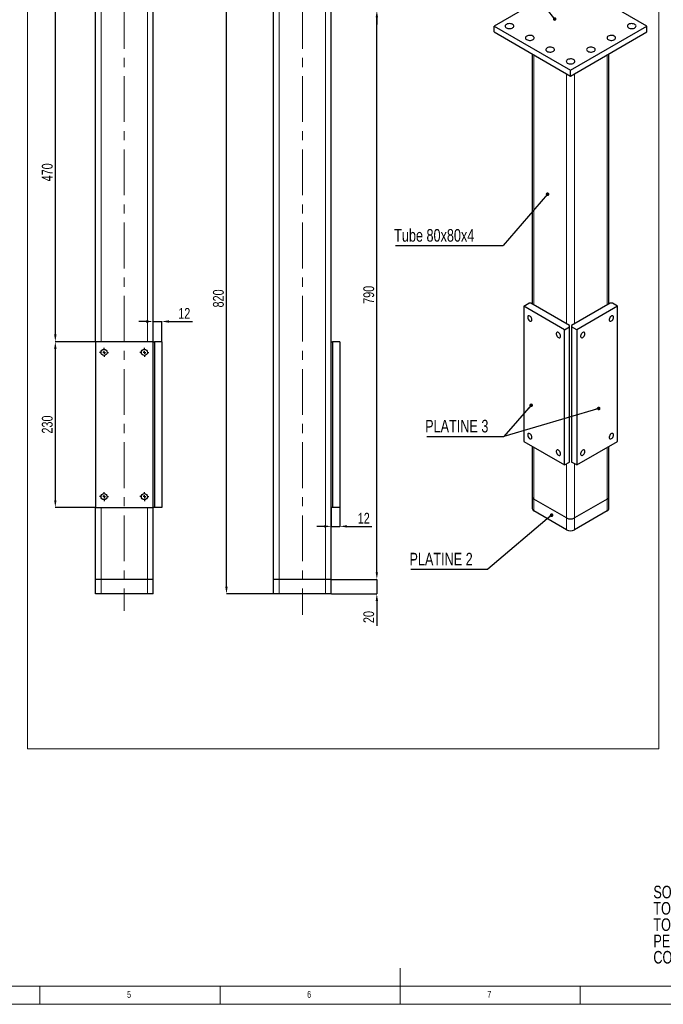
# Model space of a CAD drawing. Header units: millimetres. Extents: x 5 to 589, y 5 to 415.
# Tile 2 of 6: x 191 to 370, y 5 to 278. Entities that reach past the tile are written whole.
import ezdxf

# ---------------------------------------------------------------- set-up
doc = ezdxf.new("R2010")
doc.units = ezdxf.units.MM
doc.header["$PDSIZE"] = -1
doc.linetypes.add('CENTERX2', pattern=[20.32, 12.7, -2.54, 2.54, -2.54])
for name, color, linetype in [('COTES', 1, 'Continuous'), ('NOTES', 6, 'Continuous'), ('TRAIT-FINS', 9, 'Continuous'), ('TRAIT-MIXTES', 3, 'CENTERX2')]:
    doc.layers.add(name, color=color, linetype=linetype)
doc.layers.add('TRAIT-FORT', color=4, linetype='Continuous', lineweight=25)
doc.styles.add('SLDTEXTSTYLE0', font='TXT', dxfattribs={"width": 0.75})
doc.dimstyles.new('SLDDIMSTYLE5', dxfattribs={"dimtxt": 3, "dimasz": 2, "dimexe": 0, "dimexo": 0.0625, "dimgap": 0.75, "dimtad": 1, "dimlfac": 5, "dimrnd": 1e-09, "dimzin": 12, "dimdsep": 46, "dimtxsty": 'SLDTEXTSTYLE0', "dimsah": 1, "dimcen": 0.09, "dimadec": 0, "dimazin": 3, "dimtfac": 1, "dimtofl": 0, "dimtmove": 0, "dimatfit": 3, "dimfxl": 1, "dimfrac": 2, "dimtolj": 1, "dimtzin": 12, "dimarcsym": 0})
doc.dimstyles.new('SLDDIMSTYLE6', dxfattribs={"dimtxt": 3, "dimasz": 2, "dimexe": 0, "dimexo": 0.0625, "dimgap": 0.75, "dimtad": 1, "dimlfac": 5, "dimrnd": 1e-09, "dimzin": 12, "dimdsep": 46, "dimtxsty": 'SLDTEXTSTYLE0', "dimsah": 1, "dimcen": 0.09, "dimadec": 0, "dimazin": 3, "dimtfac": 1, "dimtmove": 0, "dimatfit": 0, "dimfxl": 1, "dimfrac": 2, "dimtolj": 1, "dimtzin": 12, "dimarcsym": 0})
doc.dimstyles.new('SLDDIMSTYLE7', dxfattribs={"dimtxt": 0.18, "dimasz": 1, "dimexe": 0, "dimexo": 0.0625, "dimgap": 0, "dimtad": 0, "dimtih": 1, "dimtoh": 1, "dimdec": 0, "dimrnd": 1e-09, "dimzin": 0, "dimdsep": 46, "dimtxsty": 'Standard', "dimblk1": 'DOT', "dimblk2": 'DOT', "dimsah": 1, "dimcen": 0.09, "dimadec": 0, "dimazin": 0, "dimtfac": 1, "dimtdec": 0, "dimtofl": 0, "dimtmove": 0, "dimatfit": 3, "dimldrblk": 'DOT', "dimfxl": 1, "dimfrac": 2, "dimtolj": 1, "dimtzin": 0, "dimarcsym": 0})

# ---------------------------------------------------------------- blocks, each defined once
blk = doc.blocks.new('SW_NOTE_0')
at = {"layer": 'NOTES', "color": 0, "char_height": 3.5, "attachment_point": 1, "style": 'SLDTEXTSTYLE0'}
for s, insert in [('SOUDURES :  A=2 CONTINUE ETANCHE', (0, 4.51)), ('TOLERANCE GENERALE : ± 1 mm', (0, -0.01)), ('TOLERANCE DE PLANEITE : ± 1 mm/m', (0, -4.54)), ('PEINTURE EPOXY EP: 60µ', (0, -9.07)), ('COULEUR : BLANC RAL 9010', (0, -13.59))]:
    blk.add_mtext(s, dxfattribs=dict(at, insert=insert))
blk = doc.blocks.new('_D_27')
at = {"layer": 'COTES', "color": 0, "lineweight": -2, "transparency": 16777216}
for p, q in [((254.77, 282.94), (248.77, 282.94)), ((248.77, 120.94), (248.77, 280.94)), ((261.77, 118.94), (248.77, 118.94))]:
    blk.add_line(p, q, dxfattribs=at)
at = {"layer": 'COTES', "color": 0, "transparency": 16777216}
for points in [[(248.44, 280.94), (249.1, 280.94), (248.77, 282.94)], [(248.44, 120.94), (249.1, 120.94), (248.77, 118.94)]]:
    blk.add_solid(points, dxfattribs=at)
at = {"layer": 'Defpoints', "color": 0, "transparency": 16777216}
for p in [(248.77, 282.94), (254.83, 282.94), (261.83, 118.94)]:
    blk.add_point(p, dxfattribs=at)
at = {"layer": 'COTES', "color": 0, "transparency": 16777216, "insert": (245.02, 200.94), "char_height": 3, "attachment_point": 2, "rotation": 90, "style": 'SLDTEXTSTYLE0'}
blk.add_mtext('\\A1;820', dxfattribs=at)
blk = doc.blocks.new('_D_28')
at = {"layer": 'COTES', "color": 0, "lineweight": -2, "transparency": 16777216}
for p, q in [((284.9, 280.94), (290.51, 280.94)), ((290.51, 124.94), (290.51, 278.94)), ((277.9, 122.94), (290.51, 122.94))]:
    blk.add_line(p, q, dxfattribs=at)
at = {"layer": 'COTES', "color": 0, "transparency": 16777216}
for points in [[(290.18, 278.94), (290.85, 278.94), (290.51, 280.94)], [(290.18, 124.94), (290.85, 124.94), (290.51, 122.94)]]:
    blk.add_solid(points, dxfattribs=at)
at = {"layer": 'Defpoints', "color": 0, "transparency": 16777216}
for p in [(284.83, 280.94), (290.51, 280.94), (277.83, 122.94)]:
    blk.add_point(p, dxfattribs=at)
at = {"layer": 'COTES', "color": 0, "transparency": 16777216, "insert": (286.76, 201.94), "char_height": 3, "attachment_point": 2, "rotation": 90, "style": 'SLDTEXTSTYLE0'}
blk.add_mtext('\\A1;790', dxfattribs=at)
blk = doc.blocks.new('_D_29')
at = {"layer": 'COTES', "color": 0, "lineweight": -2, "transparency": 16777216}
for p, q in [((290.51, 284.94), (290.51, 295)), ((284.9, 282.94), (290.51, 282.94)), ((290.51, 280.94), (290.51, 282.94)), ((284.9, 280.94), (290.51, 280.94)), ((290.51, 278.94), (290.51, 276.94))]:
    blk.add_line(p, q, dxfattribs=at)
at = {"layer": 'COTES', "color": 0, "transparency": 16777216}
for points in [[(290.18, 284.94), (290.85, 284.94), (290.51, 282.94)], [(290.18, 278.94), (290.85, 278.94), (290.51, 280.94)]]:
    blk.add_solid(points, dxfattribs=at)
at = {"layer": 'Defpoints', "color": 0, "transparency": 16777216}
for p in [(284.83, 282.94), (290.51, 282.94), (284.83, 280.94)]:
    blk.add_point(p, dxfattribs=at)
at = {"layer": 'COTES', "color": 0, "transparency": 16777216, "insert": (286.76, 292.94), "char_height": 3, "attachment_point": 2, "rotation": 90, "style": 'SLDTEXTSTYLE0'}
blk.add_mtext('\\A1;10', dxfattribs=at)
blk = doc.blocks.new('_D_30')
at = {"layer": 'COTES', "color": 0, "lineweight": -2, "transparency": 16777216}
for p, q in [((290.51, 124.94), (290.51, 126.94)), ((277.9, 122.94), (290.51, 122.94)), ((290.51, 122.94), (290.51, 118.94)), ((277.9, 118.94), (290.51, 118.94)), ((290.51, 116.94), (290.51, 110.07))]:
    blk.add_line(p, q, dxfattribs=at)
at = {"layer": 'COTES', "color": 0, "transparency": 16777216}
for points in [[(290.18, 124.94), (290.85, 124.94), (290.51, 122.94)], [(290.18, 116.94), (290.85, 116.94), (290.51, 118.94)]]:
    blk.add_solid(points, dxfattribs=at)
at = {"layer": 'Defpoints', "color": 0, "transparency": 16777216}
for p in [(277.83, 122.94), (290.51, 122.94), (277.83, 118.94)]:
    blk.add_point(p, dxfattribs=at)
at = {"layer": 'COTES', "color": 0, "transparency": 16777216, "insert": (286.76, 112.5), "char_height": 3, "attachment_point": 2, "rotation": 90, "style": 'SLDTEXTSTYLE0'}
blk.add_mtext('\\A1;20', dxfattribs=at)
blk = doc.blocks.new('_D_31')
at = {"layer": 'COTES', "color": 0, "lineweight": -2, "transparency": 16777216}
for p, q in [((277.83, 142.88), (277.83, 137.68)), ((280.23, 142.88), (280.23, 137.68)), ((275.83, 137.68), (273.83, 137.68)), ((277.83, 137.68), (280.23, 137.68)), ((282.23, 137.68), (289.14, 137.68))]:
    blk.add_line(p, q, dxfattribs=at)
at = {"layer": 'COTES', "color": 0, "transparency": 16777216}
for points in [[(275.83, 138.01), (275.83, 137.34), (277.83, 137.68)], [(282.23, 138.01), (282.23, 137.34), (280.23, 137.68)]]:
    blk.add_solid(points, dxfattribs=at)
at = {"layer": 'Defpoints', "color": 0, "transparency": 16777216}
for p in [(277.83, 142.94), (280.23, 142.94), (280.23, 137.68)]:
    blk.add_point(p, dxfattribs=at)
at = {"layer": 'COTES', "color": 0, "transparency": 16777216, "insert": (286.89, 141.43), "char_height": 3, "attachment_point": 2, "style": 'SLDTEXTSTYLE0'}
blk.add_mtext('\\A1;12', dxfattribs=at)
blk = doc.blocks.new('_D_32')
at = {"layer": 'COTES', "color": 0, "lineweight": -2, "transparency": 16777216}
for p, q in [((205.34, 282.94), (201.26, 282.94)), ((201.26, 280.94), (201.26, 190.94)), ((212.34, 188.94), (201.26, 188.94))]:
    blk.add_line(p, q, dxfattribs=at)
at = {"layer": 'COTES', "color": 0, "transparency": 16777216}
for points in [[(200.93, 280.94), (201.6, 280.94), (201.26, 282.94)], [(200.93, 190.94), (201.6, 190.94), (201.26, 188.94)]]:
    blk.add_solid(points, dxfattribs=at)
at = {"layer": 'Defpoints', "color": 0, "transparency": 16777216}
for p in [(205.4, 282.94), (201.26, 188.94), (212.4, 188.94)]:
    blk.add_point(p, dxfattribs=at)
at = {"layer": 'COTES', "color": 0, "transparency": 16777216, "insert": (197.51, 235.94), "char_height": 3, "attachment_point": 2, "rotation": 90, "style": 'SLDTEXTSTYLE0'}
blk.add_mtext('\\A1;470', dxfattribs=at)
blk = doc.blocks.new('_D_33')
at = {"layer": 'COTES', "color": 0, "lineweight": -2, "transparency": 16777216}
for p, q in [((212.34, 188.94), (201.26, 188.94)), ((201.26, 186.94), (201.26, 144.94)), ((212.34, 142.94), (201.26, 142.94))]:
    blk.add_line(p, q, dxfattribs=at)
at = {"layer": 'COTES', "color": 0, "transparency": 16777216}
for points in [[(200.93, 186.94), (201.6, 186.94), (201.26, 188.94)], [(200.93, 144.94), (201.6, 144.94), (201.26, 142.94)]]:
    blk.add_solid(points, dxfattribs=at)
at = {"layer": 'Defpoints', "color": 0, "transparency": 16777216}
for p in [(212.4, 188.94), (201.26, 142.94), (212.4, 142.94)]:
    blk.add_point(p, dxfattribs=at)
at = {"layer": 'COTES', "color": 0, "transparency": 16777216, "insert": (197.51, 165.94), "char_height": 3, "attachment_point": 2, "rotation": 90, "style": 'SLDTEXTSTYLE0'}
blk.add_mtext('\\A1;230', dxfattribs=at)
blk = doc.blocks.new('_D_34')
at = {"layer": 'COTES', "color": 0, "lineweight": -2, "transparency": 16777216}
for p, q in [((226.4, 194.54), (224.4, 194.54)), ((228.4, 189), (228.4, 194.54)), ((228.4, 194.54), (230.8, 194.54)), ((230.8, 189), (230.8, 194.54)), ((232.8, 194.54), (239.3, 194.54))]:
    blk.add_line(p, q, dxfattribs=at)
at = {"layer": 'COTES', "color": 0, "transparency": 16777216}
for points in [[(226.4, 194.88), (226.4, 194.21), (228.4, 194.54)], [(232.8, 194.88), (232.8, 194.21), (230.8, 194.54)]]:
    blk.add_solid(points, dxfattribs=at)
at = {"layer": 'Defpoints', "color": 0, "transparency": 16777216}
for p in [(228.4, 194.54), (228.4, 188.94), (230.8, 188.94)]:
    blk.add_point(p, dxfattribs=at)
at = {"layer": 'COTES', "color": 0, "transparency": 16777216, "insert": (237.05, 198.29), "char_height": 3, "attachment_point": 2, "style": 'SLDTEXTSTYLE0'}
blk.add_mtext('\\A1;12', dxfattribs=at)
blk = doc.blocks.new('SW_CENTERMARKSYMBOL_24')
at = {"layer": 'TRAIT-MIXTES', "color": 0}
for p, q in [((-0.8, 0), (-1.25, 0)), ((0, 0), (-0.4, 0)), ((0, 0.8), (0, 1.25)), ((0, 0), (0, 0.4)), ((0, 0), (0, -0.4)), ((0, 0), (0.4, 0)), ((0.8, 0), (1.25, 0)), ((0, -0.8), (0, -1.25))]:
    blk.add_line(p, q, dxfattribs=at)
blk = doc.blocks.new('SW_CENTERMARKSYMBOL_25')
at = {"layer": 'TRAIT-MIXTES', "color": 0}
for p, q in [((-0.8, 0), (-1.25, 0)), ((0, 0), (-0.4, 0)), ((0, 0.8), (0, 1.25)), ((0, 0), (0, 0.4)), ((0, 0), (0, -0.4)), ((0, 0), (0.4, 0)), ((0.8, 0), (1.25, 0)), ((0, -0.8), (0, -1.25))]:
    blk.add_line(p, q, dxfattribs=at)
blk = doc.blocks.new('SW_CENTERMARKSYMBOL_26')
at = {"layer": 'TRAIT-MIXTES', "color": 0}
for p, q in [((-0.8, 0), (-1.25, 0)), ((0, 0), (-0.4, 0)), ((0, 0.8), (0, 1.25)), ((0, 0), (0, 0.4)), ((0, 0), (0, -0.4)), ((0, 0), (0.4, 0)), ((0.8, 0), (1.25, 0)), ((0, -0.8), (0, -1.25))]:
    blk.add_line(p, q, dxfattribs=at)
blk = doc.blocks.new('SW_CENTERMARKSYMBOL_27')
at = {"layer": 'TRAIT-MIXTES', "color": 0}
for p, q in [((-0.8, 0), (-1.25, 0)), ((0, 0), (-0.4, 0)), ((0, 0.8), (0, 1.25)), ((0, 0), (0, 0.4)), ((0, 0), (0, -0.4)), ((0, 0), (0.4, 0)), ((0.8, 0), (1.25, 0)), ((0, -0.8), (0, -1.25))]:
    blk.add_line(p, q, dxfattribs=at)
blk = doc.blocks.new('_Dot')
at = {"color": 0, "linetype": 'ByBlock', "lineweight": -2}
blk.add_line((-0.5, 0), (-1, 0), dxfattribs=at)
at = {"color": 0, "linetype": 'ByBlock', "const_width": 0.5}
blk.add_lwpolyline([(-0.25, 0, 1), (0.25, 0, 1)], format="xyb", close=True, dxfattribs=at)
blk = doc.blocks.new('SW_NOTE_10')
at = {"layer": 'NOTES', "color": 0}
blk.add_line((-21.37, 0), (0, 0), dxfattribs=at)
blk.add_line((-21.37, 0), (0, 0), dxfattribs=at)
at = {"layer": 'NOTES', "color": 0, "insert": (-21.84, 4.6), "char_height": 3.5, "attachment_point": 1, "style": 'SLDTEXTSTYLE0'}
blk.add_mtext('PLATINE 3', dxfattribs=at)
blk = doc.blocks.new('SW_NOTE_11')
at = {"layer": 'NOTES', "color": 0}
blk.add_line((-21.37, 0), (0, 0), dxfattribs=at)
at = {"layer": 'NOTES', "color": 0, "insert": (-21.79, 4.54), "char_height": 3.5, "attachment_point": 1, "style": 'SLDTEXTSTYLE0'}
blk.add_mtext('PLATINE 2', dxfattribs=at)
blk = doc.blocks.new('SW_NOTE_12')
at = {"layer": 'NOTES', "color": 0}
blk.add_line((-29.88, 0), (0, 0), dxfattribs=at)
at = {"layer": 'NOTES', "color": 0, "insert": (-30.27, 4.6), "char_height": 3.5, "attachment_point": 1, "style": 'SLDTEXTSTYLE0'}
blk.add_mtext('Tube 80x80x4', dxfattribs=at)

msp = doc.modelspace()

# ---------------------------------------------------------------- linework, layer by layer
at = {"lineweight": 18}
for p, q in [((193.5629, 404.456), (193.5629, 75.9031)), ((368.8004, 404.456), (368.8004, 75.9031)), ((193.5629, 75.9031), (368.8004, 75.9031)), ((297, 5), (297, 15)), ((10, 10), (584, 10)), ((197, 10), (197, 5)), ((247, 5), (247, 10)), ((347, 5), (347, 10)), ((5, 5), (589, 5))]:
    msp.add_line(p, q, dxfattribs=at)
at = {"layer": 'TRAIT-FINS', "lineweight": 18}
for p, q in [((214.0027, 188.9403), (214.0027, 280.9403)), ((226.8027, 188.9403), (226.8027, 280.9403)), ((263.4329, 122.9403), (263.4329, 280.9403)), ((276.2329, 122.9403), (276.2329, 280.9403)), ((334.1135, 199.1303), (334.1135, 268.5372)), ((354.4782, 199.1303), (354.4782, 268.5372)), ((343.1645, 193.9053), (343.1645, 263.3122)), ((345.4272, 193.9053), (345.4272, 263.3122)), ((226.8027, 185.6531), (226.8027, 186.2275)), ((334.1135, 145.2386), (334.1135, 159.6101)), ((354.4782, 145.2386), (354.4782, 159.6101)), ((343.1645, 140.0136), (343.1645, 155.0382)), ((345.4272, 140.0136), (345.4272, 155.0382)), ((334.1135, 141.9725), (334.1135, 145.2386)), ((354.4782, 141.9725), (354.4782, 145.2386)), ((214.0027, 122.9403), (214.0027, 142.9403)), ((226.8027, 122.9403), (226.8027, 142.9403)), ((343.1645, 136.7475), (343.1645, 140.0136)), ((345.4272, 136.7475), (345.4272, 140.0136)), ((214.0027, 118.9403), (214.0027, 122.9403)), ((226.8027, 118.9403), (226.8027, 122.9403)), ((263.4329, 118.9403), (263.4329, 122.9403)), ((276.2329, 118.9403), (276.2329, 122.9403))]:
    msp.add_line(p, q, dxfattribs=at)
at = {"layer": 'TRAIT-FORT', "lineweight": 25}
for p, q in [((344.2959, 288.7844), (323.0827, 276.5383)), ((365.5091, 276.5383), (344.2959, 288.7844)), ((212.4027, 188.9403), (212.4027, 280.9403)), ((228.4027, 188.9403), (228.4027, 280.9403)), ((261.8329, 122.9403), (261.8329, 280.9403)), ((277.8329, 188.9403), (277.8329, 280.9403)), ((323.0827, 276.5383), (344.2959, 264.2922)), ((323.0827, 274.9052), (323.0827, 276.5383)), ((344.2959, 264.2922), (365.5091, 276.5383)), ((365.5091, 274.9052), (365.5091, 276.5383)), ((323.0827, 274.9052), (344.2959, 262.6591)), ((344.2959, 262.6591), (365.5091, 274.9052)), ((333.6449, 268.8078), (333.6449, 199.4009)), ((354.9468, 199.4009), (354.9468, 268.8078)), ((344.2959, 262.6591), (344.2959, 264.2922)), ((331.2851, 198.8038), (332.6993, 199.6202)), ((333.265, 199.6202), (332.6993, 199.6202)), ((344.013, 193.4155), (333.265, 199.6202)), ((355.3267, 199.6202), (344.5787, 193.4155)), ((355.8924, 199.6202), (355.3267, 199.6202)), ((357.3066, 198.8038), (355.8924, 199.6202)), ((342.5988, 192.2725), (331.2851, 198.8038)), ((331.2851, 198.8038), (331.2851, 161.2429)), ((357.3066, 198.8038), (345.9929, 192.2725)), ((357.3066, 161.2429), (357.3066, 198.8038)), ((342.5988, 192.2725), (344.013, 193.0889)), ((342.5988, 154.7116), (342.5988, 192.2725)), ((344.013, 193.0889), (344.013, 193.4155)), ((344.013, 155.528), (344.013, 193.0889)), ((344.5787, 193.4155), (344.5787, 193.0889)), ((345.9929, 192.2725), (344.5787, 193.0889)), ((344.5787, 193.0889), (344.5787, 155.528)), ((345.9929, 192.2725), (345.9929, 154.7116)), ((228.4027, 188.9403), (212.4027, 188.9403)), ((212.4027, 188.9403), (212.4027, 142.9403)), ((228.4027, 142.9403), (228.4027, 188.9403)), ((228.4027, 188.9403), (228.8027, 188.9403)), ((228.8027, 188.9403), (228.8027, 142.9403)), ((230.8027, 188.9403), (228.8027, 188.9403)), ((230.8027, 188.9403), (230.8027, 142.9403)), ((277.8329, 142.9403), (277.8329, 188.9403)), ((277.8329, 188.9403), (278.2329, 188.9403)), ((278.2329, 188.9403), (278.2329, 142.9403)), ((280.2329, 188.9403), (278.2329, 188.9403)), ((280.2329, 188.9403), (280.2329, 142.9403)), ((331.2851, 161.2429), (342.5988, 154.7116)), ((333.6449, 159.8806), (333.6449, 145.8918)), ((345.9929, 154.7116), (357.3066, 161.2429)), ((354.9468, 145.8918), (354.9468, 159.8806)), ((342.5988, 154.7116), (344.013, 155.528)), ((345.9929, 154.7116), (344.5787, 155.528)), ((333.6449, 145.8918), (333.6449, 142.6256)), ((343.1645, 140.0136), (334.1135, 145.2386)), ((354.4782, 145.2386), (345.4272, 140.0136)), ((354.9468, 142.6256), (354.9468, 145.8918)), ((212.4027, 122.9403), (212.4027, 142.9403)), ((212.4027, 142.9403), (228.4027, 142.9403)), ((228.4027, 122.9403), (228.4027, 142.9403)), ((228.8027, 142.9403), (228.4027, 142.9403)), ((230.8027, 142.9403), (228.8027, 142.9403)), ((277.8329, 122.9403), (277.8329, 142.9403)), ((278.2329, 142.9403), (277.8329, 142.9403)), ((280.2329, 142.9403), (278.2329, 142.9403)), ((343.1645, 136.7475), (334.1135, 141.9725)), ((354.4782, 141.9725), (345.4272, 136.7475)), ((214.0027, 122.9403), (212.4027, 122.9403)), ((212.4027, 118.9403), (212.4027, 122.9403)), ((226.8027, 122.9403), (214.0027, 122.9403)), ((228.4027, 122.9403), (226.8027, 122.9403)), ((228.4027, 118.9403), (228.4027, 122.9403)), ((263.4329, 122.9403), (261.8329, 122.9403)), ((261.8329, 118.9403), (261.8329, 122.9403)), ((276.2329, 122.9403), (263.4329, 122.9403)), ((277.8329, 122.9403), (276.2329, 122.9403)), ((277.8329, 118.9403), (277.8329, 122.9403)), ((214.0027, 118.9403), (212.4027, 118.9403)), ((226.8027, 118.9403), (214.0027, 118.9403)), ((228.4027, 118.9403), (226.8027, 118.9403)), ((263.4329, 118.9403), (261.8329, 118.9403)), ((276.2329, 118.9403), (263.4329, 118.9403)), ((277.8329, 118.9403), (276.2329, 118.9403))]:
    msp.add_line(p, q, dxfattribs=at)
at = {"layer": 'TRAIT-FORT', "lineweight": 25, "flags": 128}
for points in [[(326.4768, 277.0281), (326.2924, 276.8909), (326.1729, 276.7316), (326.1259, 276.5601), (326.1542, 276.3872), (326.2561, 276.2238), (326.4252, 276.0802), (326.6508, 275.9653), (326.9188, 275.8865), (327.2124, 275.8486), (327.513, 275.8541), (327.8019, 275.9025), (328.0608, 275.9909), (328.2735, 276.1137), (328.4266, 276.2632), (328.5105, 276.4299), (328.52, 276.6035), (328.4544, 276.773), (328.3178, 276.9277), (328.1189, 277.0579), (327.8701, 277.1555), (327.5871, 277.2144), (327.2876, 277.2307), (326.9905, 277.2035), (326.7144, 277.1346), (326.4768, 277.0281)], [(360.4179, 277.0281), (360.2335, 276.8909), (360.1141, 276.7316), (360.067, 276.5601), (360.0953, 276.3872), (360.1972, 276.2238), (360.3663, 276.0802), (360.5919, 275.9653), (360.8599, 275.8865), (361.1535, 275.8486), (361.4541, 275.8541), (361.743, 275.9025), (362.0019, 275.9909), (362.2146, 276.1137), (362.3677, 276.2632), (362.4516, 276.4299), (362.4611, 276.6035), (362.3955, 276.773), (362.2589, 276.9277), (362.06, 277.0579), (361.8112, 277.1555), (361.5282, 277.2144), (361.2287, 277.2307), (360.9316, 277.2035), (360.6556, 277.1346), (360.4179, 277.0281)], [(332.1336, 273.7625), (331.9493, 273.6253), (331.8298, 273.4659), (331.7827, 273.2944), (331.811, 273.1216), (331.9129, 272.9582), (332.082, 272.8145), (332.3076, 272.6997), (332.5757, 272.6209), (332.8692, 272.583), (333.1699, 272.5885), (333.4587, 272.6369), (333.7176, 272.7253), (333.9303, 272.8481), (334.0835, 272.9975), (334.1674, 273.1643), (334.1768, 273.3379), (334.1112, 273.5073), (333.9746, 273.662), (333.7757, 273.7923), (333.5269, 273.8899), (333.2439, 273.9487), (332.9445, 273.9651), (332.6474, 273.9379), (332.3713, 273.8689), (332.1336, 273.7625)], [(354.761, 273.7625), (354.5767, 273.6253), (354.4572, 273.4659), (354.4102, 273.2944), (354.4385, 273.1216), (354.5404, 272.9582), (354.7094, 272.8145), (354.9351, 272.6997), (355.2031, 272.6209), (355.4966, 272.583), (355.7973, 272.5885), (356.0861, 272.6369), (356.3451, 272.7253), (356.5578, 272.8481), (356.7109, 272.9975), (356.7948, 273.1643), (356.8042, 273.3379), (356.7386, 273.5073), (356.6021, 273.662), (356.4031, 273.7923), (356.1544, 273.8899), (355.8713, 273.9487), (355.5719, 273.9651), (355.2748, 273.9379), (354.9987, 273.8689), (354.761, 273.7625)], [(337.7905, 270.4969), (337.6061, 270.3597), (337.4867, 270.2003), (337.4396, 270.0288), (337.4679, 269.8559), (337.5698, 269.6925), (337.7389, 269.5489), (337.9645, 269.4341), (338.2325, 269.3552), (338.5261, 269.3174), (338.8267, 269.3228), (339.1156, 269.3713), (339.3745, 269.4597), (339.5872, 269.5824), (339.7403, 269.7319), (339.8242, 269.8987), (339.8337, 270.0722), (339.7681, 270.2417), (339.6315, 270.3964), (339.4326, 270.5267), (339.1838, 270.6243), (338.9008, 270.6831), (338.6013, 270.6994), (338.3042, 270.6723), (338.0282, 270.6033), (337.7905, 270.4969)], [(349.1042, 270.4969), (348.9198, 270.3597), (348.8004, 270.2003), (348.7533, 270.0288), (348.7816, 269.8559), (348.8835, 269.6925), (349.0526, 269.5489), (349.2782, 269.4341), (349.5462, 269.3552), (349.8398, 269.3174), (350.1404, 269.3228), (350.4293, 269.3713), (350.6882, 269.4597), (350.9009, 269.5824), (351.054, 269.7319), (351.1379, 269.8987), (351.1474, 270.0722), (351.0818, 270.2417), (350.9452, 270.3964), (350.7463, 270.5267), (350.4975, 270.6243), (350.2145, 270.6831), (349.915, 270.6994), (349.6179, 270.6723), (349.3419, 270.6033), (349.1042, 270.4969)], [(343.4473, 267.2312), (343.263, 267.094), (343.1435, 266.9347), (343.0964, 266.7632), (343.1248, 266.5903), (343.2266, 266.4269), (343.3957, 266.2833), (343.6214, 266.1684), (343.8894, 266.0896), (344.1829, 266.0517), (344.4836, 266.0572), (344.7724, 266.1056), (345.0313, 266.194), (345.244, 266.3168), (345.3972, 266.4663), (345.4811, 266.633), (345.4905, 266.8066), (345.4249, 266.9761), (345.2884, 267.1308), (345.0894, 267.261), (344.8406, 267.3586), (344.5576, 267.4175), (344.2582, 267.4338), (343.9611, 267.4066), (343.685, 267.3377), (343.4473, 267.2312)], [(333.5832, 195.0275), (333.5565, 195.2475), (333.4788, 195.4788), (333.3569, 195.7008), (333.2017, 195.8938), (333.0271, 196.0407), (332.8484, 196.1283), (332.6816, 196.149), (332.5416, 196.1009), (332.4406, 195.9882), (332.3878, 195.821), (332.3878, 195.6141), (332.4406, 195.3859), (332.5416, 195.1567), (332.6816, 194.9469), (332.8484, 194.775), (333.0271, 194.6564), (333.2017, 194.6016), (333.3569, 194.6155), (333.4788, 194.6968), (333.5565, 194.8383), (333.5832, 195.0275)], [(356.2106, 195.7214), (356.1839, 195.9106), (356.1062, 196.0521), (355.9843, 196.1334), (355.8292, 196.1473), (355.6545, 196.0925), (355.4758, 195.9739), (355.309, 195.802), (355.169, 195.5922), (355.068, 195.363), (355.0152, 195.1348), (355.0152, 194.9279), (355.068, 194.7607), (355.169, 194.648), (355.309, 194.5999), (355.4758, 194.6206), (355.6545, 194.7083), (355.8292, 194.8551), (355.9843, 195.0482), (356.1062, 195.2702), (356.1839, 195.5014), (356.2106, 195.7214)], [(341.5028, 190.4556), (341.4761, 190.6756), (341.3983, 190.9069), (341.2765, 191.1289), (341.1213, 191.3219), (340.9467, 191.4688), (340.768, 191.5564), (340.6012, 191.5771), (340.4612, 191.529), (340.3602, 191.4163), (340.3074, 191.2491), (340.3074, 191.0422), (340.3602, 190.814), (340.4612, 190.5848), (340.6012, 190.375), (340.768, 190.2031), (340.9467, 190.0845), (341.1213, 190.0297), (341.2765, 190.0436), (341.3983, 190.1249), (341.4761, 190.2664), (341.5028, 190.4556)], [(348.291, 191.1495), (348.2643, 191.3387), (348.1866, 191.4802), (348.0647, 191.5616), (347.9096, 191.5754), (347.7349, 191.5206), (347.5562, 191.402), (347.3894, 191.2302), (347.2494, 191.0203), (347.1485, 190.7911), (347.0956, 190.5629), (347.0956, 190.356), (347.1485, 190.1888), (347.2494, 190.0761), (347.3894, 190.028), (347.5562, 190.0487), (347.7349, 190.1364), (347.9096, 190.2833), (348.0647, 190.4763), (348.1866, 190.6983), (348.2643, 190.9296), (348.291, 191.1495)], [(333.5832, 162.3659), (333.5565, 162.5858), (333.4788, 162.8171), (333.3569, 163.0391), (333.2017, 163.2321), (333.0271, 163.379), (332.8484, 163.4667), (332.6816, 163.4874), (332.5416, 163.4393), (332.4406, 163.3266), (332.3878, 163.1594), (332.3878, 162.9525), (332.4406, 162.7243), (332.5416, 162.4951), (332.6816, 162.2852), (332.8484, 162.1134), (333.0271, 161.9948), (333.2017, 161.94), (333.3569, 161.9539), (333.4788, 162.0352), (333.5565, 162.1767), (333.5832, 162.3659)], [(356.2106, 163.0598), (356.1839, 163.249), (356.1062, 163.3905), (355.9843, 163.4718), (355.8292, 163.4857), (355.6545, 163.4309), (355.4758, 163.3123), (355.309, 163.1404), (355.169, 162.9306), (355.068, 162.7014), (355.0152, 162.4732), (355.0152, 162.2663), (355.068, 162.0991), (355.169, 161.9864), (355.309, 161.9383), (355.4758, 161.959), (355.6545, 162.0466), (355.8292, 162.1935), (355.9843, 162.3865), (356.1062, 162.6085), (356.1839, 162.8398), (356.2106, 163.0598)], [(341.5028, 157.794), (341.4761, 158.014), (341.3983, 158.2452), (341.2765, 158.4672), (341.1213, 158.6603), (340.9467, 158.8071), (340.768, 158.8948), (340.6012, 158.9155), (340.4612, 158.8674), (340.3602, 158.7547), (340.3074, 158.5875), (340.3074, 158.3806), (340.3602, 158.1524), (340.4612, 157.9232), (340.6012, 157.7134), (340.768, 157.5415), (340.9467, 157.4229), (341.1213, 157.3681), (341.2765, 157.382), (341.3983, 157.4633), (341.4761, 157.6048), (341.5028, 157.794)], [(348.291, 158.4879), (348.2643, 158.6771), (348.1866, 158.8186), (348.0647, 158.8999), (347.9096, 158.9138), (347.7349, 158.859), (347.5562, 158.7404), (347.3894, 158.5685), (347.2494, 158.3587), (347.1485, 158.1295), (347.0956, 157.9013), (347.0956, 157.6944), (347.1485, 157.5272), (347.2494, 157.4145), (347.3894, 157.3664), (347.5562, 157.3871), (347.7349, 157.4748), (347.9096, 157.6216), (348.0647, 157.8146), (348.1866, 158.0367), (348.2643, 158.2679), (348.291, 158.4879)]]:
    msp.add_lwpolyline(points, dxfattribs=at)
at = {"layer": 'TRAIT-FORT', "lineweight": 25}
for centre in [(214.8027, 185.9403), (226.0027, 185.9403), (214.8027, 145.9403), (226.0027, 145.9403)]:
    msp.add_circle(centre, 0.85, dxfattribs=at)
for centre, radius, start, end in [((334.4456, 145.9716), 0.8047, 185.694786, 245.62538), ((354.1461, 145.9716), 0.8047, 294.37462, 354.305214), ((334.4456, 142.7055), 0.8047, 185.694786, 245.62538), ((354.1461, 142.7055), 0.8047, 294.37462, 354.305214), ((344.2959, 142.1972), 2.4592, 242.609655, 297.390345), ((344.2959, 138.931), 2.4592, 242.609655, 297.390345)]:
    msp.add_arc(centre, radius, start, end, dxfattribs=at)
at = {"layer": 'TRAIT-MIXTES', "lineweight": 18}
for p, q in [((220.4027, 282.9403), (220.4027, 114.217)), ((269.8329, 282.9403), (269.8329, 113.1188))]:
    msp.add_line(p, q, dxfattribs=at)

# ---------------------------------------------------------------- block references
at = {"layer": 'NOTES'}
for name, p in [('SW_NOTE_12', (325.5959, 215.6001)), ('SW_NOTE_10', (325.7682, 162.6441)), ('SW_NOTE_11', (321.3657, 125.7888)), ('SW_NOTE_0', (367.2823, 33.4037))]:
    msp.add_blockref(name, p, dxfattribs=at)
at = {"layer": 'TRAIT-MIXTES'}
for name, p in [('SW_CENTERMARKSYMBOL_26', (214.8027, 185.9403)), ('SW_CENTERMARKSYMBOL_24', (226.0027, 185.9403)), ('SW_CENTERMARKSYMBOL_27', (214.8027, 145.9403)), ('SW_CENTERMARKSYMBOL_25', (226.0027, 145.9403))]:
    msp.add_blockref(name, p, dxfattribs=at)

# ---------------------------------------------------------------- texts
at = {"layer": 'NOTES', "char_height": 1.8521, "attachment_point": 1, "style": 'SLDTEXTSTYLE0'}
for s, insert in [('5', (221.1667, 8.668)), ('6', (271.1667, 8.668)), ('7', (321.1667, 8.668))]:
    msp.add_mtext(s, dxfattribs=dict(at, insert=insert))

# ---------------------------------------------------------------- dimensions: what is measured, and where the dimension line sits
at = {"layer": 'COTES'}
for base, p1, p2, dimstyle, picture, middle in [((290.5128, 282.9403), (284.8329, 280.9403), (284.8329, 282.9403), 'SLDDIMSTYLE6', '_D_29', (290.5128, 292.9403)), ((201.2649, 188.9403), (205.4027, 282.9403), (212.4027, 188.9403), 'SLDDIMSTYLE5', '_D_32', (201.2649, 235.9403)), ((248.7693, 282.9403), (261.8329, 118.9403), (254.8329, 282.9403), 'SLDDIMSTYLE5', '_D_27', (248.7693, 200.9403)), ((290.5128, 280.9403), (277.8329, 122.9403), (284.8329, 280.9403), 'SLDDIMSTYLE5', '_D_28', (290.5128, 201.9403)), ((201.2649, 142.9403), (212.4027, 188.9403), (212.4027, 142.9403), 'SLDDIMSTYLE5', '_D_33', (201.2649, 165.9403)), ((290.5128, 122.9403), (277.8329, 118.9403), (277.8329, 122.9403), 'SLDDIMSTYLE6', '_D_30', (290.5128, 112.5028))]:
    dim = msp.add_linear_dim(base=base, p1=p1, p2=p2, angle=90, dimstyle=dimstyle, dxfattribs=at)
    dim.commit()
    dim.dimension.update_dxf_attribs({"geometry": picture, "text_midpoint": middle, "dimtype": 160})
for base, p1, p2, picture, middle in [((228.4027, 194.5442), (230.8027, 188.9403), (228.4027, 188.9403), '_D_34', (237.0527, 194.5442)), ((280.2329, 137.6752), (277.8329, 142.9403), (280.2329, 142.9403), '_D_31', (286.886, 137.6752))]:
    dim = msp.add_linear_dim(base=base, p1=p1, p2=p2, dimstyle='SLDDIMSTYLE6', dxfattribs=at)
    dim.commit()
    dim.dimension.update_dxf_attribs({"geometry": picture, "text_midpoint": middle, "dimtype": 160})

# ---------------------------------------------------------------- leaders
at = {"layer": 'NOTES'}
for points in [[(339.8921, 278.5013), (330.6739, 290.6944)], [(337.9041, 229.8642), (325.5959, 215.6001)], [(333.3664, 171.2791), (325.7682, 162.6441)], [(352.1036, 170.3976), (325.7682, 162.6441)], [(339.0391, 140.7793), (321.3657, 125.7888)]]:
    msp.add_leader(points, dimstyle='SLDDIMSTYLE7', dxfattribs=at)

doc.saveas('drawing.dxf')
